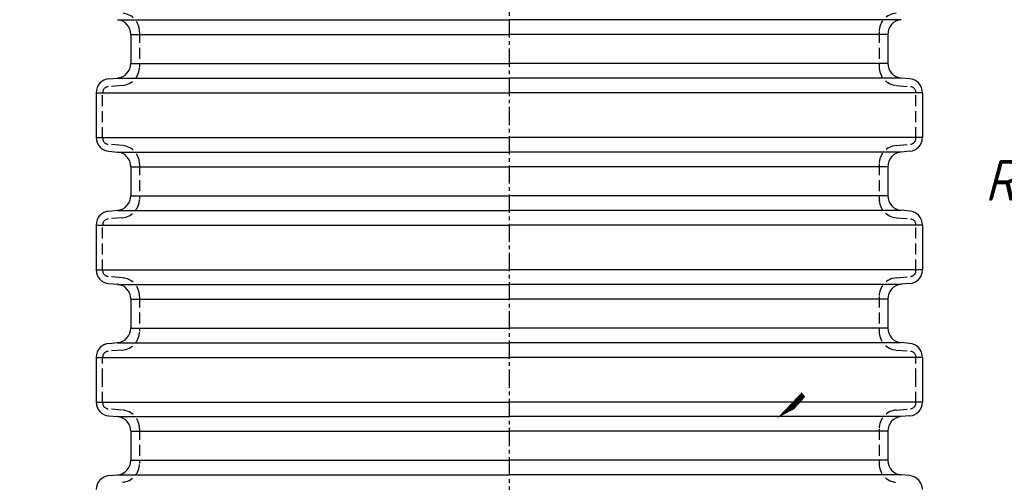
# Model space of a CAD drawing. Header units: millimetres. Extents: x 5659 to 8684, y 1431 to 2118.
# Tile 46 of 53: x 7607 to 7674, y 1637 to 1669. Entities that reach past the tile are written whole.
import ezdxf

# ---------------------------------------------------------------- set-up
doc = ezdxf.new("R2010")
doc.units = ezdxf.units.MM
doc.linetypes.add('CENTER', pattern=[2, 1.25, -0.25, 0.25, -0.25])
doc.linetypes.add('HIDDEN1', pattern=[1.1, 0.75, -0.35])
doc.layers.get('Defpoints').update_dxf_attribs({"color": 1, "lineweight": 13})
doc.layers.add('ASS', color=7, linetype='Continuous')
doc.layers.add('cienka', color=7, linetype='Continuous')
doc.styles.add('GOST', font='ISO.shx', dxfattribs={"oblique": 15})
doc.styles.get("Standard").update_dxf_attribs({"font": 'arial.ttf'})
doc.dimstyles.get("Standard").update_dxf_attribs({"dimtxt": 0.18, "dimasz": 0.18, "dimexe": 0.18, "dimexo": 0.0625, "dimgap": 0.09, "dimtad": 0, "dimtih": 1, "dimtoh": 1, "dimdec": 4, "dimzin": 0, "dimdsep": 46, "dimtxsty": 'Standard', "dimcen": 0.09, "dimadec": 0, "dimazin": 0, "dimtfac": 1, "dimtdec": 4, "dimtofl": 0, "dimtmove": 0, "dimatfit": 3, "dimfxl": 0, "dimtolj": 1, "dimtzin": 0, "dimarcsym": 0})

# ---------------------------------------------------------------- blocks, each defined once
blk = doc.blocks.new('_Oblique')
at = {"color": 0, "linetype": 'ByBlock', "lineweight": -2}
blk.add_line((-0.5, -0.5), (0.5, 0.5), dxfattribs=at)
blk = doc.blocks.new('*D7')
at = {"color": 1, "linetype": 'Continuous', "lineweight": -2, "transparency": 16777216}
for p, q in [((7613.563, 1707.79), (7591.023, 1707.79)), ((7593.523, 1608.06), (7593.523, 1707.79)), ((7596.084, 1608.06), (7591.023, 1608.06))]:
    blk.add_line(p, q, dxfattribs=at)
at = {"layer": 'Defpoints', "color": 0, "linetype": 'Continuous', "transparency": 16777216}
for p in [(7593.523, 1707.79), (7613.563, 1707.79), (7596.084, 1608.06)]:
    blk.add_point(p, dxfattribs=at)
at = {"color": 1, "linetype": 'Continuous', "lineweight": -2, "transparency": 16777216, "xscale": 3, "yscale": 3, "zscale": 3}
for p, rotation in [((7593.523, 1707.79), 90), ((7593.523, 1608.06), 270)]:
    blk.add_blockref('_Oblique', p, dxfattribs=dict(at, rotation=rotation))
at = {"color": 1, "linetype": 'Continuous', "transparency": 16777216, "insert": (7590.523, 1657.925), "char_height": 3, "attachment_point": 5, "rotation": 90, "style": 'GOST'}
blk.add_mtext('\\A1;H3', dxfattribs=at)

msp = doc.modelspace()

# ---------------------------------------------------------------- linework, layer by layer
at = {"color": 18, "linetype": 'CENTER', "true_color": 0x000000}
msp.add_line((7640.307, 1727.013), (7640.307, 1561.28), dxfattribs=at)
at = {"color": 18, "linetype": 'Continuous', "true_color": 0x000000}
for p, q in [((7613.444, 1668.986), (7640.307, 1668.986)), ((7667.17, 1668.986), (7640.307, 1668.986)), ((7614.367, 1667.987), (7614.367, 1666.006)), ((7614.367, 1667.979), (7640.307, 1667.979)), ((7666.247, 1667.979), (7640.307, 1667.979)), ((7666.247, 1667.987), (7666.247, 1666.006)), ((7614.367, 1665.998), (7640.307, 1665.998)), ((7666.247, 1665.998), (7640.307, 1665.998)), ((7612.867, 1664.948), (7613.444, 1664.998)), ((7613.444, 1664.99), (7640.307, 1664.99)), ((7667.17, 1664.99), (7640.307, 1664.99)), ((7667.747, 1664.948), (7667.17, 1664.998)), ((7611.987, 1663.988), (7611.987, 1660.922)), ((7611.987, 1663.979), (7640.307, 1663.979)), ((7668.627, 1663.979), (7640.307, 1663.979)), ((7668.627, 1663.988), (7668.627, 1660.922)), ((7611.987, 1660.914), (7640.307, 1660.914)), ((7668.627, 1660.914), (7640.307, 1660.914)), ((7612.851, 1659.979), (7613.444, 1659.927)), ((7613.444, 1659.919), (7640.307, 1659.919)), ((7667.17, 1659.919), (7640.307, 1659.919)), ((7667.763, 1659.979), (7667.17, 1659.927)), ((7614.367, 1658.92), (7614.367, 1656.939)), ((7614.367, 1658.912), (7640.307, 1658.912)), ((7666.247, 1658.912), (7640.307, 1658.912)), ((7666.247, 1658.92), (7666.247, 1656.939)), ((7614.367, 1656.931), (7640.307, 1656.931)), ((7666.247, 1656.931), (7640.307, 1656.931)), ((7612.867, 1655.881), (7613.444, 1655.931)), ((7613.444, 1655.923), (7640.307, 1655.923)), ((7667.17, 1655.923), (7640.307, 1655.923)), ((7667.747, 1655.881), (7667.17, 1655.931)), ((7611.987, 1654.921), (7611.987, 1651.855)), ((7611.987, 1654.912), (7640.307, 1654.912)), ((7668.627, 1654.912), (7640.307, 1654.912)), ((7668.627, 1654.921), (7668.627, 1651.855)), ((7611.987, 1651.846), (7640.307, 1651.846)), ((7668.627, 1651.846), (7640.307, 1651.846)), ((7612.851, 1650.912), (7613.444, 1650.86)), ((7613.444, 1650.852), (7640.307, 1650.852)), ((7667.17, 1650.852), (7640.307, 1650.852)), ((7667.763, 1650.912), (7667.17, 1650.86)), ((7614.367, 1649.853), (7614.367, 1647.872)), ((7614.367, 1649.845), (7640.307, 1649.845)), ((7666.247, 1649.845), (7640.307, 1649.845)), ((7666.247, 1649.853), (7666.247, 1647.872)), ((7614.367, 1647.863), (7640.307, 1647.863)), ((7666.247, 1647.863), (7640.307, 1647.863)), ((7612.867, 1646.814), (7613.444, 1646.864)), ((7613.444, 1646.856), (7640.307, 1646.856)), ((7667.17, 1646.856), (7640.307, 1646.856)), ((7667.747, 1646.814), (7667.17, 1646.864)), ((7611.987, 1645.853), (7611.987, 1644.329)), ((7611.987, 1645.845), (7640.307, 1645.845)), ((7668.627, 1645.845), (7640.307, 1645.845)), ((7668.627, 1645.853), (7668.627, 1644.329)), ((7611.987, 1644.329), (7611.987, 1642.787)), ((7668.627, 1644.329), (7668.627, 1642.787)), ((7611.987, 1642.787), (7640.307, 1642.787)), ((7668.627, 1642.787), (7640.307, 1642.787)), ((7612.851, 1641.845), (7613.444, 1641.793)), ((7613.444, 1641.793), (7640.307, 1641.793)), ((7667.17, 1641.793), (7640.307, 1641.793)), ((7667.763, 1641.845), (7667.17, 1641.793)), ((7614.367, 1640.786), (7614.367, 1638.804)), ((7614.367, 1640.786), (7640.307, 1640.786)), ((7666.247, 1640.786), (7640.307, 1640.786)), ((7666.247, 1640.786), (7666.247, 1638.804)), ((7614.367, 1638.804), (7640.307, 1638.804)), ((7666.247, 1638.804), (7640.307, 1638.804)), ((7612.867, 1637.746), (7613.444, 1637.797)), ((7613.444, 1637.797), (7640.307, 1637.797)), ((7667.17, 1637.797), (7640.307, 1637.797)), ((7667.747, 1637.746), (7667.17, 1637.797))]:
    msp.add_line(p, q, dxfattribs=at)
for centre, radius, start, end in [((7613.356, 1667.987), 1.011, 0, 85), ((7667.259, 1667.987), 1.011, 95, 180), ((7613.356, 1666.006), 1.011, 275, 0), ((7667.259, 1666.006), 1.011, 180, 265), ((7612.951, 1663.988), 0.964, 95, 180), ((7667.663, 1663.988), 0.964, 0, 85), ((7612.933, 1660.922), 0.946, 180, 265), ((7667.681, 1660.922), 0.946, 275, 0), ((7613.356, 1658.92), 1.011, 0, 85), ((7667.259, 1658.92), 1.011, 95, 180), ((7613.356, 1656.939), 1.011, 275, 0), ((7667.259, 1656.939), 1.011, 180, 265), ((7612.951, 1654.921), 0.964, 95, 180), ((7667.663, 1654.921), 0.964, 0, 85), ((7612.933, 1651.855), 0.946, 180, 265), ((7667.681, 1651.855), 0.946, 275, 0), ((7613.356, 1649.853), 1.011, 0, 85), ((7667.259, 1649.853), 1.011, 95, 180), ((7613.356, 1647.872), 1.011, 275, 0), ((7667.259, 1647.872), 1.011, 180, 265), ((7612.951, 1645.853), 0.964, 95, 180), ((7667.663, 1645.853), 0.964, 0, 85), ((7612.933, 1642.787), 0.946, 180, 265), ((7667.681, 1642.787), 0.946, 275, 0), ((7613.356, 1640.786), 1.011, 0, 85), ((7667.259, 1640.786), 1.011, 95, 180), ((7613.356, 1638.804), 1.011, 275, 0), ((7667.259, 1638.804), 1.011, 180, 265), ((7612.951, 1636.786), 0.964, 95, 180), ((7667.663, 1636.786), 0.964, 0, 85)]:
    msp.add_arc(centre, radius, start, end, dxfattribs=at)
at = {"layer": 'ASS', "color": 18, "linetype": 'Continuous', "true_color": 0x000000}
msp.add_lwpolyline([(7658.673, 1641.696, 0, 0.8, 0), (7660.589, 1643.142, 0, 0, 0), (7671.846, 1655.682, 0, 0, 0), (7733.185, 1655.682, 0, 0, 0)], format="xyseb", dxfattribs=at)
at = {"layer": 'cienka', "color": 18, "linetype": 'HIDDEN1', "true_color": 0x000000}
for p, q in [((7614.962, 1668.161), (7614.962, 1665.772)), ((7665.652, 1668.161), (7665.652, 1665.772)), ((7613.789, 1664.491), (7612.814, 1664.406)), ((7666.825, 1664.491), (7667.801, 1664.406)), ((7612.433, 1660.874), (7612.433, 1663.991)), ((7668.181, 1660.874), (7668.181, 1663.991)), ((7613.789, 1660.374), (7612.814, 1660.459)), ((7666.825, 1660.374), (7667.801, 1660.459)), ((7614.962, 1659.094), (7614.962, 1656.705)), ((7665.652, 1659.094), (7665.652, 1656.705)), ((7612.433, 1651.807), (7612.433, 1654.924)), ((7613.789, 1655.424), (7612.814, 1655.339)), ((7666.825, 1655.424), (7667.801, 1655.339)), ((7668.181, 1651.807), (7668.181, 1654.924)), ((7613.789, 1651.307), (7612.814, 1651.392)), ((7666.825, 1651.307), (7667.801, 1651.392)), ((7614.962, 1650.027), (7614.962, 1647.637)), ((7665.652, 1650.027), (7665.652, 1647.637)), ((7613.789, 1646.357), (7612.814, 1646.272)), ((7666.825, 1646.357), (7667.801, 1646.272)), ((7612.433, 1644.329), (7612.433, 1645.857)), ((7668.181, 1644.329), (7668.181, 1645.857)), ((7612.433, 1642.74), (7612.433, 1644.329)), ((7668.181, 1642.74), (7668.181, 1644.329)), ((7613.789, 1642.24), (7612.814, 1642.325)), ((7666.825, 1642.24), (7667.801, 1642.325)), ((7614.962, 1640.96), (7614.962, 1638.57)), ((7665.652, 1640.96), (7665.652, 1638.57))]:
    msp.add_line(p, q, dxfattribs=at)
for centre, radius, start, end in [((7613.677, 1668.161), 1.285, 0, 85), ((7666.937, 1668.161), 1.285, 95, 180), ((7613.677, 1665.772), 1.285, 275, 0), ((7666.937, 1665.772), 1.285, 180, 265), ((7612.85, 1663.991), 0.416, 95, 180), ((7667.764, 1663.991), 0.416, 0, 85), ((7612.85, 1660.874), 0.416, 180, 265), ((7613.677, 1659.094), 1.285, 0, 85), ((7666.937, 1659.094), 1.285, 95, 180), ((7667.764, 1660.874), 0.416, 275, 0), ((7613.677, 1656.705), 1.285, 275, 0), ((7666.937, 1656.705), 1.285, 180, 265), ((7612.85, 1654.924), 0.416, 95, 180), ((7667.764, 1654.924), 0.416, 0, 85), ((7612.85, 1651.807), 0.416, 180, 265), ((7667.764, 1651.807), 0.416, 275, 0), ((7613.677, 1650.027), 1.285, 0, 85), ((7666.937, 1650.027), 1.285, 95, 180), ((7613.677, 1647.637), 1.285, 275, 0), ((7666.937, 1647.637), 1.285, 180, 265), ((7612.85, 1645.857), 0.416, 95, 180), ((7667.764, 1645.857), 0.416, 0, 85), ((7612.85, 1642.74), 0.416, 180, 265), ((7667.764, 1642.74), 0.416, 275, 0), ((7613.677, 1640.96), 1.285, 0, 85), ((7666.937, 1640.96), 1.285, 95, 180), ((7613.677, 1638.57), 1.285, 275, 0), ((7666.937, 1638.57), 1.285, 180, 265)]:
    msp.add_arc(centre, radius, start, end, dxfattribs=at)

# ---------------------------------------------------------------- texts
at = {"color": 18, "linetype": 'Continuous', "true_color": 0x000000, "style": 'GOST', "oblique": 15}
msp.add_text('Rura karbowana %%C425 ', height=2.8, dxfattribs=at).set_placement((7672.898, 1656.594))

# ---------------------------------------------------------------- dimensions: what is measured, and where the dimension line sits
at = {"color": 18, "linetype": 'Continuous', "true_color": 0x000000}
dim = msp.add_linear_dim(base=(7593.523, 1707.79), p1=(7596.084, 1608.06), p2=(7613.563, 1707.79), angle=90, text='H3', dimstyle='Standard', override={"dimtxt": 3, "dimasz": 3, "dimexe": 2.5, "dimexo": 0, "dimtih": 0, "dimtoh": 0, "dimdec": 2, "dimzin": 8, "dimtxsty": 'GOST', "dimblk1": 'OBLIQUE', "dimblk2": 'OBLIQUE', "dimsah": 1, "dimclrd": 1, "dimclre": 1, "dimclrt": 1, "dimtfac": 0.6667, "dimtdec": 2, "dimtofl": 1, "dimtvp": 1, "dimtzin": 8}, dxfattribs=at)
dim.commit()
dim.dimension.update_dxf_attribs({"geometry": '*D7', "text_midpoint": (7590.523, 1657.925)})

doc.saveas('drawing.dxf')
